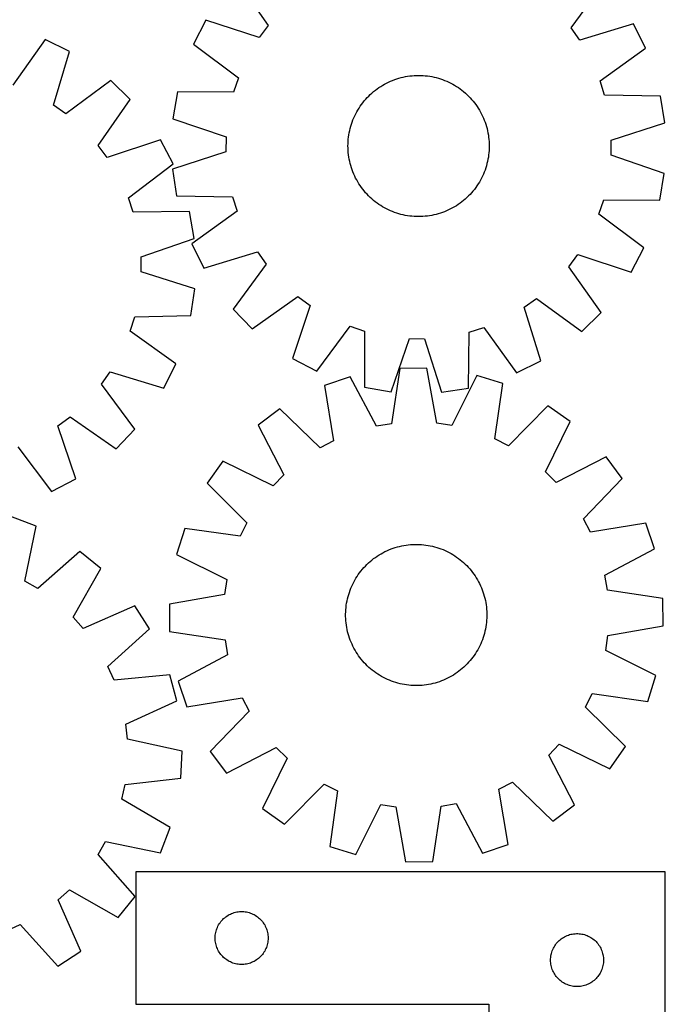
# Model space of a CAD drawing. Header units: millimetres. Extents: x 7 to 1493, y 8 to 2993.
# Tile 12 of 14: x 1128 to 1493, y 2110 to 2668. Entities that reach past the tile are written whole.
import ezdxf

# ---------------------------------------------------------------- set-up
doc = ezdxf.new("R2010")
doc.units = ezdxf.units.MM
doc.layers.add('CUT', color=7, linetype='CONTINUOUS', true_color=0x000000)

msp = doc.modelspace()

# ---------------------------------------------------------------- linework, layer by layer
at = {"layer": 'CUT'}
for p, q in [((1250.045966, 2690.782547), (1268.348669, 2664.821311)), ((1439.855356, 2663.324586), (1458.60836, 2688.96244)), ((1233.070408, 2667.8414), (1225.96592, 2654.193807)), ((1263.248454, 2657.928766), (1233.070408, 2667.8414)), ((1268.348669, 2664.821311), (1263.248454, 2657.928766)), ((1444.834502, 2656.344079), (1439.855356, 2663.324586)), ((1475.180952, 2665.728521), (1444.834502, 2656.344079)), ((1482.046173, 2651.959015), (1475.180952, 2665.728521)), ((1142.033952, 2656.761625), (1123.585045, 2630.904081)), ((1155.840272, 2649.970743), (1142.033952, 2656.761625)), ((1146.619582, 2619.574137), (1155.840272, 2649.970743)), ((1225.96592, 2654.193807), (1251.395288, 2635.15905)), ((1456.288474, 2633.370964), (1482.046173, 2651.959015)), ((1179.163206, 2633.52366), (1153.626833, 2614.632699)), ((1190.195299, 2622.79876), (1179.163206, 2633.52366)), ((1251.395288, 2635.15905), (1248.674609, 2627.027797)), ((1335.383542, 2632.126559), (1336.512472, 2632.678395)), ((1336.512472, 2632.678395), (1337.658179, 2633.194498)), ((1337.658179, 2633.194498), (1338.819532, 2633.674359)), ((1338.819532, 2633.674359), (1339.995384, 2634.117504)), ((1339.995384, 2634.117504), (1341.184576, 2634.523497)), ((1341.184576, 2634.523497), (1342.385934, 2634.891935)), ((1342.385934, 2634.891935), (1343.598271, 2635.222456)), ((1343.598271, 2635.222456), (1344.820393, 2635.514734)), ((1344.820393, 2635.514734), (1346.051092, 2635.768479)), ((1346.051092, 2635.768479), (1347.289154, 2635.983443)), ((1347.289154, 2635.983443), (1348.533357, 2636.159411)), ((1348.533357, 2636.159411), (1349.782474, 2636.296212)), ((1349.782474, 2636.296212), (1351.035271, 2636.393709)), ((1351.035271, 2636.393709), (1352.290513, 2636.451807)), ((1352.290513, 2636.451807), (1353.54696, 2636.470448)), ((1353.54696, 2636.470448), (1354.803372, 2636.449614)), ((1354.803372, 2636.449614), (1356.058511, 2636.389325)), ((1356.058511, 2636.389325), (1357.311136, 2636.289641)), ((1357.311136, 2636.289641), (1358.560012, 2636.150661)), ((1358.560012, 2636.150661), (1359.803906, 2635.972521)), ((1359.803906, 2635.972521), (1361.041591, 2635.755397)), ((1361.041591, 2635.755397), (1362.271845, 2635.499504)), ((1362.271845, 2635.499504), (1363.493455, 2635.205093)), ((1363.493455, 2635.205093), (1364.705214, 2634.872457)), ((1364.705214, 2634.872457), (1365.905926, 2634.501922)), ((1365.905926, 2634.501922), (1367.094408, 2634.093855)), ((1367.094408, 2634.093855), (1368.269485, 2633.648658)), ((1368.269485, 2633.648658), (1369.429998, 2633.16677)), ((1369.429998, 2633.16677), (1370.574803, 2632.648668)), ((1370.574803, 2632.648668), (1371.702768, 2632.094862)), ((1458.866828, 2625.193466), (1456.288474, 2633.370964)), ((1216.910409, 2627.129743), (1214.370978, 2611.954703)), ((1248.674609, 2627.027797), (1216.910409, 2627.129743)), ((1327.085772, 2626.49798), (1328.041999, 2627.313233)), ((1328.041999, 2627.313233), (1329.023362, 2628.098047)), ((1329.023362, 2628.098047), (1330.028892, 2628.851649)), ((1330.028892, 2628.851649), (1331.057597, 2629.573295)), ((1331.057597, 2629.573295), (1332.108462, 2630.262272)), ((1332.108462, 2630.262272), (1333.18045, 2630.917901)), ((1333.18045, 2630.917901), (1334.272502, 2631.539534)), ((1334.272502, 2631.539534), (1335.383542, 2632.126559)), ((1371.702768, 2632.094862), (1372.812781, 2631.5059)), ((1372.812781, 2631.5059), (1373.903747, 2630.882361)), ((1373.903747, 2630.882361), (1374.974589, 2630.224862)), ((1374.974589, 2630.224862), (1376.02425, 2629.534052)), ((1376.02425, 2629.534052), (1377.051694, 2628.810612)), ((1377.051694, 2628.810612), (1378.055907, 2628.055256)), ((1378.055907, 2628.055256), (1379.035899, 2627.26873)), ((1379.035899, 2627.26873), (1379.990701, 2626.451809)), ((1172.032834, 2596.73922), (1190.195299, 2622.79876)), ((1321.927258, 2621.014319), (1322.713785, 2621.994311)), ((1322.713785, 2621.994311), (1323.530705, 2622.949113)), ((1323.530705, 2622.949113), (1324.377214, 2623.877784)), ((1324.377214, 2623.877784), (1325.252475, 2624.779408)), ((1325.252475, 2624.779408), (1326.155625, 2625.653094)), ((1326.155625, 2625.653094), (1327.085772, 2626.49798)), ((1379.990701, 2626.451809), (1380.919372, 2625.605301)), ((1380.919372, 2625.605301), (1381.820996, 2624.73004)), ((1381.820996, 2624.73004), (1382.694682, 2623.82689)), ((1382.694682, 2623.82689), (1383.539568, 2622.896742)), ((1383.539568, 2622.896742), (1384.354821, 2621.940516)), ((1384.354821, 2621.940516), (1385.139635, 2620.959153)), ((1490.627969, 2624.741032), (1458.866828, 2625.193466)), ((1492.902171, 2609.523984), (1490.627969, 2624.741032)), ((1153.626833, 2614.632699), (1146.619582, 2619.574137)), ((1317.887652, 2614.66118), (1318.476615, 2615.771193)), ((1318.476615, 2615.771193), (1319.100153, 2616.862159)), ((1319.100153, 2616.862159), (1319.757652, 2617.933001)), ((1319.757652, 2617.933001), (1320.448462, 2618.982662)), ((1320.448462, 2618.982662), (1321.171902, 2620.010106)), ((1321.171902, 2620.010106), (1321.927258, 2621.014319)), ((1385.139635, 2620.959153), (1385.893237, 2619.953623)), ((1385.893237, 2619.953623), (1386.614883, 2618.924917)), ((1386.614883, 2618.924917), (1387.30386, 2617.874052)), ((1387.30386, 2617.874052), (1387.959489, 2616.802065)), ((1387.959489, 2616.802065), (1388.581122, 2615.710012)), ((1388.581122, 2615.710012), (1389.168147, 2614.598972)), ((1214.370978, 2611.954703), (1244.437808, 2601.70968)), ((1315.480592, 2608.864338), (1315.88866, 2610.05282)), ((1315.88866, 2610.05282), (1316.333857, 2611.227897)), ((1316.333857, 2611.227897), (1316.815744, 2612.38841)), ((1316.815744, 2612.38841), (1317.333846, 2613.533215)), ((1317.333846, 2613.533215), (1317.887652, 2614.66118)), ((1389.168147, 2614.598972), (1389.719983, 2613.470042)), ((1389.719983, 2613.470042), (1390.236086, 2612.324335)), ((1390.236086, 2612.324335), (1390.715947, 2611.162982)), ((1390.715947, 2611.162982), (1391.159092, 2609.98713)), ((1314.227117, 2604.000003), (1314.483011, 2605.230257)), ((1314.483011, 2605.230257), (1314.777421, 2606.451867)), ((1314.777421, 2606.451867), (1315.110058, 2607.663626)), ((1315.110058, 2607.663626), (1315.480592, 2608.864338)), ((1391.159092, 2609.98713), (1391.565085, 2608.797938)), ((1391.565085, 2608.797938), (1391.933523, 2607.596581)), ((1391.933523, 2607.596581), (1392.264044, 2606.384243)), ((1392.264044, 2606.384243), (1392.556322, 2605.162122)), ((1392.556322, 2605.162122), (1392.810067, 2603.931423)), ((1462.661119, 2599.805263), (1492.902171, 2609.523984)), ((1207.2943, 2599.949471), (1177.170137, 2589.874273)), ((1214.472267, 2586.340381), (1207.2943, 2599.949471)), ((1244.437808, 2601.70968), (1244.362983, 2593.135663)), ((1313.5329, 2597.761784), (1313.593189, 2599.016923)), ((1313.593189, 2599.016923), (1313.692873, 2600.269548)), ((1313.692873, 2600.269548), (1313.831853, 2601.518424)), ((1313.831853, 2601.518424), (1314.009993, 2602.762318)), ((1314.009993, 2602.762318), (1314.227117, 2604.000003)), ((1392.810067, 2603.931423), (1393.025031, 2602.693361)), ((1393.025031, 2602.693361), (1393.200999, 2601.449157)), ((1393.200999, 2601.449157), (1393.3378, 2600.200041)), ((1393.3378, 2600.200041), (1393.435297, 2598.947243)), ((1393.435297, 2598.947243), (1393.493395, 2597.692002)), ((1462.586295, 2591.231246), (1462.661119, 2599.805263)), ((1177.170137, 2589.874273), (1172.032834, 2596.73922)), ((1313.512066, 2596.505372), (1313.5329, 2597.761784)), ((1313.530707, 2595.248925), (1313.512066, 2596.505372)), ((1313.588805, 2593.993683), (1313.530707, 2595.248925)), ((1313.686303, 2592.740886), (1313.588805, 2593.993683)), ((1393.430913, 2593.924004), (1393.331229, 2592.671378)), ((1393.491202, 2595.179142), (1393.430913, 2593.924004)), ((1393.512036, 2596.435555), (1393.491202, 2595.179142)), ((1393.493395, 2597.692002), (1393.512036, 2596.435555)), ((1244.362983, 2593.135663), (1214.121931, 2583.416942)), ((1313.823103, 2591.491769), (1313.686303, 2592.740886)), ((1313.999072, 2590.247566), (1313.823103, 2591.491769)), ((1314.214035, 2589.009504), (1313.999072, 2590.247566)), ((1314.46778, 2587.778805), (1314.214035, 2589.009504)), ((1314.760058, 2586.556683), (1314.46778, 2587.778805)), ((1392.796985, 2588.940923), (1392.541092, 2587.710669)), ((1393.014109, 2590.178608), (1392.796985, 2588.940923)), ((1393.192249, 2591.422502), (1393.014109, 2590.178608)), ((1393.331229, 2592.671378), (1393.192249, 2591.422502)), ((1492.653125, 2580.986223), (1462.586295, 2591.231246)), ((1189.145896, 2567.168795), (1214.472267, 2586.340381)), ((1214.121931, 2583.416942), (1216.396133, 2568.199894)), ((1315.090579, 2585.344346), (1314.760058, 2586.556683)), ((1315.459018, 2584.142988), (1315.090579, 2585.344346)), ((1315.86501, 2582.953796), (1315.459018, 2584.142988)), ((1316.308155, 2581.777944), (1315.86501, 2582.953796)), ((1391.135443, 2582.888107), (1390.690246, 2581.713029)), ((1391.54351, 2584.076588), (1391.135443, 2582.888107)), ((1391.914045, 2585.277301), (1391.54351, 2584.076588)), ((1392.246681, 2586.48906), (1391.914045, 2585.277301)), ((1392.541092, 2587.710669), (1392.246681, 2586.48906)), ((1316.788016, 2580.616591), (1316.308155, 2581.777944)), ((1317.304119, 2579.470884), (1316.788016, 2580.616591)), ((1317.855956, 2578.341954), (1317.304119, 2579.470884)), ((1318.44298, 2577.230914), (1317.855956, 2578.341954)), ((1319.064613, 2576.138862), (1318.44298, 2577.230914)), ((1388.547488, 2577.169733), (1387.923949, 2576.078767)), ((1389.13645, 2578.279746), (1388.547488, 2577.169733)), ((1389.690256, 2579.407712), (1389.13645, 2578.279746)), ((1390.208358, 2580.552516), (1389.690256, 2579.407712)), ((1390.690246, 2581.713029), (1390.208358, 2580.552516)), ((1490.113693, 2565.811183), (1492.653125, 2580.986223)), ((1319.720242, 2575.066874), (1319.064613, 2576.138862)), ((1320.409219, 2574.016009), (1319.720242, 2575.066874)), ((1321.130865, 2572.987304), (1320.409219, 2574.016009)), ((1321.884467, 2571.981774), (1321.130865, 2572.987304)), ((1322.669282, 2571.000411), (1321.884467, 2571.981774)), ((1323.484534, 2570.044184), (1322.669282, 2571.000411)), ((1385.096844, 2571.926607), (1384.310318, 2570.946616)), ((1385.8522, 2572.93082), (1385.096844, 2571.926607)), ((1386.57564, 2573.958264), (1385.8522, 2572.93082)), ((1387.26645, 2575.007925), (1386.57564, 2573.958264)), ((1387.923949, 2576.078767), (1387.26645, 2575.007925)), ((1191.910376, 2559.05233), (1189.145896, 2567.168795)), ((1216.396133, 2568.199894), (1248.157274, 2567.74746)), ((1248.157274, 2567.74746), (1250.735628, 2559.569963)), ((1324.329421, 2569.114037), (1323.484534, 2570.044184)), ((1325.203107, 2568.210887), (1324.329421, 2569.114037)), ((1326.10473, 2567.335626), (1325.203107, 2568.210887)), ((1327.033401, 2566.489117), (1326.10473, 2567.335626)), ((1327.988204, 2565.672197), (1327.033401, 2566.489117)), ((1328.968195, 2564.88567), (1327.988204, 2565.672197)), ((1378.982103, 2565.627694), (1378.000741, 2564.842879)), ((1379.93833, 2566.442946), (1378.982103, 2565.627694)), ((1380.868478, 2567.287833), (1379.93833, 2566.442946)), ((1381.771627, 2568.161519), (1380.868478, 2567.287833)), ((1382.646889, 2569.063142), (1381.771627, 2568.161519)), ((1383.493397, 2569.991813), (1382.646889, 2569.063142)), ((1384.310318, 2570.946616), (1383.493397, 2569.991813)), ((1455.628814, 2557.781877), (1458.349494, 2565.91313)), ((1458.349494, 2565.91313), (1490.113693, 2565.811183)), ((1329.972408, 2564.130314), (1328.968195, 2564.88567)), ((1330.999852, 2563.406874), (1329.972408, 2564.130314)), ((1332.049513, 2562.716064), (1330.999852, 2563.406874)), ((1333.120355, 2562.058565), (1332.049513, 2562.716064)), ((1334.211321, 2561.435027), (1333.120355, 2562.058565)), ((1335.321334, 2560.846064), (1334.211321, 2561.435027)), ((1336.4493, 2560.292258), (1335.321334, 2560.846064)), ((1337.594104, 2559.774156), (1336.4493, 2560.292258)), ((1370.51163, 2560.262531), (1369.365923, 2559.746428)), ((1371.64056, 2560.814368), (1370.51163, 2560.262531)), ((1372.7516, 2561.401392), (1371.64056, 2560.814368)), ((1373.843653, 2562.023025), (1372.7516, 2561.401392)), ((1374.91564, 2562.678654), (1373.843653, 2562.023025)), ((1375.966505, 2563.367631), (1374.91564, 2562.678654)), ((1376.995211, 2564.089277), (1375.966505, 2563.367631)), ((1378.000741, 2564.842879), (1376.995211, 2564.089277)), ((1223.673564, 2559.325534), (1191.910376, 2559.05233)), ((1226.294776, 2544.164406), (1223.673564, 2559.325534)), ((1250.735628, 2559.569963), (1224.977929, 2540.981911)), ((1338.754617, 2559.292269), (1337.594104, 2559.774156)), ((1339.929695, 2558.847072), (1338.754617, 2559.292269)), ((1341.118176, 2558.439004), (1339.929695, 2558.847072)), ((1342.318889, 2558.06847), (1341.118176, 2558.439004)), ((1343.530648, 2557.735833), (1342.318889, 2558.06847)), ((1344.752257, 2557.441423), (1343.530648, 2557.735833)), ((1345.982511, 2557.185529), (1344.752257, 2557.441423)), ((1347.220196, 2556.968406), (1345.982511, 2557.185529)), ((1348.46409, 2556.790265), (1347.220196, 2556.968406)), ((1349.712966, 2556.651285), (1348.46409, 2556.790265)), ((1350.965592, 2556.551601), (1349.712966, 2556.651285)), ((1352.22073, 2556.491312), (1350.965592, 2556.551601)), ((1353.477143, 2556.470478), (1352.22073, 2556.491312)), ((1354.73359, 2556.489119), (1353.477143, 2556.470478)), ((1355.988831, 2556.547217), (1354.73359, 2556.489119)), ((1357.241629, 2556.644715), (1355.988831, 2556.547217)), ((1358.490745, 2556.781515), (1357.241629, 2556.644715)), ((1359.734949, 2556.957484), (1358.490745, 2556.781515)), ((1360.973011, 2557.172447), (1359.734949, 2556.957484)), ((1362.20371, 2557.426192), (1360.973011, 2557.172447)), ((1363.425831, 2557.71847), (1362.20371, 2557.426192)), ((1364.638169, 2558.048991), (1363.425831, 2557.71847)), ((1365.839526, 2558.41743), (1364.638169, 2558.048991)), ((1367.028718, 2558.823422), (1365.839526, 2558.41743)), ((1368.20457, 2559.266567), (1367.028718, 2558.823422)), ((1369.365923, 2559.746428), (1368.20457, 2559.266567)), ((1481.058182, 2538.74712), (1455.628814, 2557.781877)), ((1196.28362, 2533.757424), (1226.294776, 2544.164406)), ((1224.977929, 2540.981911), (1231.84315, 2527.212406)), ((1473.953694, 2525.099527), (1481.058182, 2538.74712)), ((1196.404672, 2525.183935), (1196.28362, 2533.757424)), ((1231.84315, 2527.212406), (1262.1896, 2536.596847)), ((1262.1896, 2536.596847), (1267.168746, 2529.616341)), ((1438.675433, 2528.119616), (1443.775649, 2535.012161)), ((1443.775649, 2535.012161), (1473.953694, 2525.099527)), ((1267.168746, 2529.616341), (1248.415742, 2503.978486)), ((1456.978136, 2502.158379), (1438.675433, 2528.119616)), ((1226.697683, 2515.628403), (1196.404672, 2525.183935)), ((1224.505558, 2500.399314), (1226.697683, 2515.628403)), ((1259.199967, 2493.004378), (1285.161204, 2511.307081)), ((1285.161204, 2511.307081), (1292.053748, 2506.206866)), ((1413.385667, 2505.148012), (1420.366174, 2510.127158)), ((1420.366174, 2510.127158), (1446.004028, 2491.374154)), ((1292.053748, 2506.206866), (1282.141114, 2476.02882)), ((1422.770109, 2474.801562), (1413.385667, 2505.148012)), ((1190.213091, 2491.584364), (1192.747319, 2499.775644)), ((1192.747319, 2499.775644), (1224.505558, 2500.399314)), ((1248.415742, 2503.978486), (1259.199967, 2493.004378)), ((1446.004028, 2491.374154), (1456.978136, 2502.158379)), ((1295.788707, 2468.924332), (1314.823465, 2494.3537)), ((1314.823465, 2494.3537), (1322.954717, 2491.633021)), ((1382.235054, 2491.115686), (1390.412552, 2493.69404)), ((1390.412552, 2493.69404), (1409.000603, 2467.936341)), ((1216.070636, 2473.135457), (1190.213091, 2491.584364)), ((1322.954717, 2491.633021), (1322.852771, 2459.868821)), ((1338.027811, 2457.32939), (1348.272834, 2487.39622)), ((1348.272834, 2487.39622), (1356.846851, 2487.321395)), ((1381.78262, 2459.354545), (1382.235054, 2491.115686)), ((1356.846851, 2487.321395), (1366.565572, 2457.080343)), ((1209.279754, 2459.329137), (1216.070636, 2473.135457)), ((1282.141114, 2476.02882), (1295.788707, 2468.924332)), ((1358.256884, 2470.721353), (1342.87186, 2470.543676)), ((1363.760575, 2439.437425), (1358.256884, 2470.721353)), ((1409.000603, 2467.936341), (1422.770109, 2474.801562)), ((1173.94171, 2461.542576), (1178.883148, 2468.549827)), ((1178.883148, 2468.549827), (1209.279754, 2459.329137)), ((1314.737808, 2465.754006), (1300.160685, 2460.830791)), ((1329.639394, 2437.701957), (1314.737808, 2465.754006)), ((1342.87186, 2470.543676), (1338.092119, 2439.140987)), ((1386.494047, 2466.582699), (1372.24428, 2438.193989)), ((1401.18098, 2461.997446), (1386.494047, 2466.582699)), ((1192.83267, 2436.006203), (1173.94171, 2461.542576)), ((1300.160685, 2460.830791), (1305.318846, 2429.488039)), ((1322.852771, 2459.868821), (1338.027811, 2457.32939)), ((1396.748036, 2430.543929), (1401.18098, 2461.997446)), ((1366.565572, 2457.080343), (1381.78262, 2459.354545)), ((1426.757204, 2449.335589), (1404.432275, 2426.739742)), ((1439.308386, 2440.436243), (1426.757204, 2449.335589)), ((1149.183284, 2437.999272), (1156.04823, 2443.136575)), ((1156.04823, 2443.136575), (1182.10777, 2424.97411)), ((1274.883701, 2447.581644), (1262.541391, 2438.39481)), ((1297.724512, 2425.507403), (1274.883701, 2447.581644)), ((1159.258481, 2407.87511), (1149.183284, 2437.999272)), ((1262.541391, 2438.39481), (1277.132537, 2410.18004)), ((1338.092119, 2439.140987), (1329.639394, 2437.701957)), ((1372.24428, 2438.193989), (1363.760575, 2439.437425)), ((1425.372734, 2411.892025), (1439.308386, 2440.436243)), ((1182.10777, 2424.97411), (1192.83267, 2436.006203)), ((1126.477806, 2426.023514), (1145.649391, 2400.697143)), ((1305.318846, 2429.488039), (1297.724512, 2425.507403)), ((1404.432275, 2426.739742), (1396.748036, 2430.543929)), ((1459.720091, 2420.490614), (1431.505322, 2405.899468)), ((1468.906926, 2408.148304), (1459.720091, 2420.490614)), ((1242.595762, 2417.983105), (1233.696415, 2405.431923)), ((1271.139979, 2404.047453), (1242.595762, 2417.983105)), ((1277.132537, 2410.18004), (1271.139979, 2404.047453)), ((1431.505322, 2405.899468), (1425.372734, 2411.892025)), ((1145.649391, 2400.697143), (1159.258481, 2407.87511)), ((1233.696415, 2405.431923), (1256.292263, 2383.106994)), ((1446.832685, 2385.307493), (1468.906926, 2408.148304)), ((1136.92833, 2381.17417), (1122.566957, 2386.695177)), ((1256.292263, 2383.106994), (1252.488076, 2375.422755)), ((1450.81332, 2377.713158), (1446.832685, 2385.307493)), ((1482.156072, 2382.871319), (1450.81332, 2377.713158)), ((1487.079287, 2368.294197), (1482.156072, 2382.871319)), ((1130.480208, 2350.071172), (1136.92833, 2381.17417)), ((1221.034558, 2379.855699), (1216.449306, 2365.168766)), ((1252.488076, 2375.422755), (1221.034558, 2379.855699)), ((1343.922508, 2369.992041), (1345.155957, 2370.23206)), ((1345.155957, 2370.23206), (1346.396337, 2370.433217)), ((1346.396337, 2370.433217), (1347.642424, 2370.595313)), ((1347.642424, 2370.595313), (1348.892987, 2370.718189)), ((1348.892987, 2370.718189), (1350.146793, 2370.801723)), ((1350.146793, 2370.801723), (1351.402604, 2370.845833)), ((1351.402604, 2370.845833), (1352.659181, 2370.850475)), ((1352.659181, 2370.850475), (1353.915283, 2370.815645)), ((1353.915283, 2370.815645), (1355.169672, 2370.741377)), ((1355.169672, 2370.741377), (1356.421109, 2370.627744)), ((1356.421109, 2370.627744), (1357.668359, 2370.474859)), ((1357.668359, 2370.474859), (1358.910192, 2370.282872)), ((1358.910192, 2370.282872), (1360.145381, 2370.051973)), ((1161.636601, 2366.892462), (1137.903675, 2345.78031)), ((1173.588993, 2357.203764), (1161.636601, 2366.892462)), ((1216.449306, 2365.168766), (1244.838016, 2350.918998)), ((1330.094374, 2364.2043), (1331.152849, 2364.881527)), ((1331.152849, 2364.881527), (1332.232075, 2365.525172)), ((1332.232075, 2365.525172), (1333.330985, 2366.1346)), ((1333.330985, 2366.1346), (1334.448496, 2366.70921)), ((1334.448496, 2366.70921), (1335.583504, 2367.248435)), ((1335.583504, 2367.248435), (1336.73489, 2367.751742)), ((1336.73489, 2367.751742), (1337.901516, 2368.218635)), ((1337.901516, 2368.218635), (1339.082233, 2368.648653)), ((1339.082233, 2368.648653), (1340.275874, 2369.041371)), ((1340.275874, 2369.041371), (1341.481261, 2369.396403)), ((1341.481261, 2369.396403), (1342.697206, 2369.713397)), ((1342.697206, 2369.713397), (1343.922508, 2369.992041)), ((1360.145381, 2370.051973), (1361.372708, 2369.782389)), ((1361.372708, 2369.782389), (1362.590961, 2369.474387)), ((1362.590961, 2369.474387), (1363.798939, 2369.128271)), ((1363.798939, 2369.128271), (1364.995449, 2368.744383)), ((1364.995449, 2368.744383), (1366.179311, 2368.3231)), ((1366.179311, 2368.3231), (1367.349355, 2367.86484)), ((1367.349355, 2367.86484), (1368.504428, 2367.370053)), ((1368.504428, 2367.370053), (1369.643389, 2366.839229)), ((1369.643389, 2366.839229), (1370.765115, 2366.272891)), ((1370.765115, 2366.272891), (1371.868498, 2365.671599)), ((1371.868498, 2365.671599), (1372.952449, 2365.035945)), ((1372.952449, 2365.035945), (1374.0159, 2364.366556)), ((1459.027238, 2353.39261), (1487.079287, 2368.294197)), ((1323.350953, 2358.583567), (1324.236204, 2359.475383)), ((1324.236204, 2359.475383), (1325.149032, 2360.338953)), ((1325.149032, 2360.338953), (1326.088534, 2361.173425)), ((1326.088534, 2361.173425), (1327.053784, 2361.977974)), ((1327.053784, 2361.977974), (1328.043829, 2362.751806)), ((1328.043829, 2362.751806), (1329.057693, 2363.494159)), ((1329.057693, 2363.494159), (1330.094374, 2364.2043)), ((1374.0159, 2364.366556), (1375.057799, 2363.664095)), ((1375.057799, 2363.664095), (1376.07712, 2362.929253)), ((1376.07712, 2362.929253), (1377.072855, 2362.162756)), ((1377.072855, 2362.162756), (1378.044023, 2361.365361)), ((1378.044023, 2361.365361), (1378.989665, 2360.537854)), ((1378.989665, 2360.537854), (1379.908848, 2359.681052)), ((1379.908848, 2359.681052), (1380.800665, 2358.7958)), ((1157.84511, 2329.615635), (1173.588993, 2357.203764)), ((1318.665448, 2352.690618), (1319.36791, 2353.732518)), ((1319.36791, 2353.732518), (1320.102751, 2354.751838)), ((1320.102751, 2354.751838), (1320.869248, 2355.747574)), ((1320.869248, 2355.747574), (1321.666644, 2356.718742)), ((1321.666644, 2356.718742), (1322.494151, 2357.664384)), ((1322.494151, 2357.664384), (1323.350953, 2358.583567)), ((1380.800665, 2358.7958), (1381.664235, 2357.882973)), ((1381.664235, 2357.882973), (1382.498706, 2356.943471)), ((1382.498706, 2356.943471), (1383.303255, 2355.978221)), ((1383.303255, 2355.978221), (1384.077088, 2354.988175)), ((1384.077088, 2354.988175), (1384.81944, 2353.974312)), ((1384.81944, 2353.974312), (1385.529581, 2352.937631)), ((1137.903675, 2345.78031), (1130.480208, 2350.071172)), ((1244.838016, 2350.918998), (1243.594579, 2342.435294)), ((1315.661952, 2347.179147), (1316.192776, 2348.318108)), ((1316.192776, 2348.318108), (1316.759113, 2349.439834)), ((1316.759113, 2349.439834), (1317.360406, 2350.543217)), ((1317.360406, 2350.543217), (1317.99606, 2351.627168)), ((1317.99606, 2351.627168), (1318.665448, 2352.690618)), ((1385.529581, 2352.937631), (1386.206808, 2351.879155)), ((1386.206808, 2351.879155), (1386.850453, 2350.79993)), ((1386.850453, 2350.79993), (1387.459881, 2349.70102)), ((1387.459881, 2349.70102), (1388.034492, 2348.583509)), ((1388.034492, 2348.583509), (1388.573716, 2347.448501)), ((1460.466268, 2344.939885), (1459.027238, 2353.39261)), ((1243.594579, 2342.435294), (1212.310652, 2336.931603)), ((1313.557617, 2341.26568), (1313.903733, 2342.473658)), ((1313.903733, 2342.473658), (1314.287622, 2343.670168)), ((1314.287622, 2343.670168), (1314.708904, 2344.85403)), ((1314.708904, 2344.85403), (1315.167165, 2346.024074)), ((1315.167165, 2346.024074), (1315.661952, 2347.179147)), ((1388.573716, 2347.448501), (1389.077023, 2346.297115)), ((1389.077023, 2346.297115), (1389.543916, 2345.130488)), ((1389.543916, 2345.130488), (1389.973934, 2343.949772)), ((1389.973934, 2343.949772), (1390.366653, 2342.756131)), ((1390.366653, 2342.756131), (1390.721684, 2341.550743)), ((1491.868957, 2340.160145), (1460.466268, 2344.939885)), ((1212.310652, 2336.931603), (1212.488329, 2321.546579)), ((1312.557146, 2336.343078), (1312.749133, 2337.58491)), ((1312.749133, 2337.58491), (1312.980032, 2338.8201)), ((1312.980032, 2338.8201), (1313.249616, 2340.047427)), ((1313.249616, 2340.047427), (1313.557617, 2341.26568)), ((1390.721684, 2341.550743), (1391.038678, 2340.334798)), ((1391.038678, 2340.334798), (1391.317322, 2339.109497)), ((1391.317322, 2339.109497), (1391.557341, 2337.876047)), ((1391.557341, 2337.876047), (1391.758498, 2336.635667)), ((1492.046634, 2324.77512), (1491.868957, 2340.160145)), ((1192.674665, 2335.985778), (1163.579298, 2323.240805)), ((1201.048093, 2323.077786), (1192.674665, 2335.985778)), ((1312.181529, 2331.3339), (1312.21636, 2332.590002)), ((1312.186172, 2330.077323), (1312.181529, 2331.3339)), ((1312.21636, 2332.590002), (1312.290628, 2333.844391)), ((1312.290628, 2333.844391), (1312.404261, 2335.095828)), ((1312.404261, 2335.095828), (1312.557146, 2336.343078)), ((1391.758498, 2336.635667), (1391.920595, 2335.389581)), ((1391.920595, 2335.389581), (1392.04347, 2334.139017)), ((1392.04347, 2334.139017), (1392.127004, 2332.885212)), ((1392.127004, 2332.885212), (1392.171114, 2331.629401)), ((1392.171114, 2331.629401), (1392.175756, 2330.372824)), ((1163.579298, 2323.240805), (1157.84511, 2329.615635)), ((1312.230281, 2328.821512), (1312.186172, 2330.077323)), ((1312.313815, 2327.567706), (1312.230281, 2328.821512)), ((1312.436691, 2326.317143), (1312.313815, 2327.567706)), ((1312.598788, 2325.071056), (1312.436691, 2326.317143)), ((1391.953025, 2326.610896), (1391.80014, 2325.363646)), ((1392.066658, 2327.862333), (1391.953025, 2326.610896)), ((1392.140926, 2329.116721), (1392.066658, 2327.862333)), ((1392.175756, 2330.372824), (1392.140926, 2329.116721)), ((1177.54957, 2301.705044), (1201.048093, 2323.077786)), ((1212.488329, 2321.546579), (1243.891017, 2316.766838)), ((1312.799944, 2323.830676), (1312.598788, 2325.071056)), ((1313.039963, 2322.597227), (1312.799944, 2323.830676)), ((1313.318607, 2321.371925), (1313.039963, 2322.597227)), ((1313.635602, 2320.15598), (1313.318607, 2321.371925)), ((1313.990633, 2318.950593), (1313.635602, 2320.15598)), ((1390.799669, 2320.441043), (1390.453553, 2319.233065)), ((1391.10767, 2321.659297), (1390.799669, 2320.441043)), ((1391.377254, 2322.886624), (1391.10767, 2321.659297)), ((1391.608153, 2324.121813), (1391.377254, 2322.886624)), ((1391.80014, 2325.363646), (1391.608153, 2324.121813)), ((1460.762706, 2319.271429), (1492.046634, 2324.77512)), ((1243.891017, 2316.766838), (1245.330048, 2308.314113)), ((1314.383352, 2317.756952), (1313.990633, 2318.950593)), ((1314.81337, 2316.576235), (1314.383352, 2317.756952)), ((1315.280262, 2315.409608), (1314.81337, 2316.576235)), ((1315.78357, 2314.258223), (1315.280262, 2315.409608)), ((1388.695334, 2314.527577), (1388.16451, 2313.388615)), ((1389.190121, 2315.682649), (1388.695334, 2314.527577)), ((1389.648381, 2316.852694), (1389.190121, 2315.682649)), ((1390.069664, 2318.036555), (1389.648381, 2316.852694)), ((1390.453553, 2319.233065), (1390.069664, 2318.036555)), ((1459.51927, 2310.787725), (1460.762706, 2319.271429)), ((1316.322794, 2313.123215), (1315.78357, 2314.258223)), ((1316.897404, 2312.005704), (1316.322794, 2313.123215)), ((1317.506833, 2310.906794), (1316.897404, 2312.005704)), ((1318.150478, 2309.827568), (1317.506833, 2310.906794)), ((1318.827705, 2308.769093), (1318.150478, 2309.827568)), ((1385.691838, 2309.016105), (1384.989376, 2307.974206)), ((1386.361226, 2310.079555), (1385.691838, 2309.016105)), ((1386.99688, 2311.163507), (1386.361226, 2310.079555)), ((1387.598172, 2312.26689), (1386.99688, 2311.163507)), ((1388.16451, 2313.388615), (1387.598172, 2312.26689)), ((1487.90798, 2296.537957), (1459.51927, 2310.787725)), ((1245.330048, 2308.314113), (1217.277998, 2293.412527)), ((1319.537845, 2307.732412), (1318.827705, 2308.769093)), ((1320.280198, 2306.718548), (1319.537845, 2307.732412)), ((1321.054031, 2305.728503), (1320.280198, 2306.718548)), ((1321.85858, 2304.763253), (1321.054031, 2305.728503)), ((1322.693051, 2303.82375), (1321.85858, 2304.763253)), ((1323.556621, 2302.910923), (1322.693051, 2303.82375)), ((1381.863135, 2304.042339), (1381.006333, 2303.123156)), ((1382.690642, 2304.987981), (1381.863135, 2304.042339)), ((1383.488038, 2305.959149), (1382.690642, 2304.987981)), ((1384.254534, 2306.954885), (1383.488038, 2305.959149)), ((1384.989376, 2307.974206), (1384.254534, 2306.954885)), ((1181.033175, 2293.870258), (1177.54957, 2301.705044)), ((1324.448438, 2302.025672), (1323.556621, 2302.910923)), ((1325.36762, 2301.16887), (1324.448438, 2302.025672)), ((1326.313262, 2300.341363), (1325.36762, 2301.16887)), ((1327.284431, 2299.543967), (1326.313262, 2300.341363)), ((1328.280166, 2298.77747), (1327.284431, 2299.543967)), ((1329.299487, 2298.042629), (1328.280166, 2298.77747)), ((1330.341386, 2297.340167), (1329.299487, 2298.042629)), ((1375.299593, 2298.212564), (1374.262912, 2297.502424)), ((1376.313456, 2298.954917), (1375.299593, 2298.212564)), ((1377.303502, 2299.72875), (1376.313456, 2298.954917)), ((1378.268752, 2300.533299), (1377.303502, 2299.72875)), ((1379.208254, 2301.36777), (1378.268752, 2300.533299)), ((1380.121081, 2302.23134), (1379.208254, 2301.36777)), ((1381.006333, 2303.123156), (1380.121081, 2302.23134)), ((1212.642927, 2297.000485), (1181.033175, 2293.870258)), ((1216.617742, 2282.136724), (1212.642927, 2297.000485)), ((1217.277998, 2293.412527), (1222.201214, 2278.835404)), ((1331.404837, 2296.670779), (1330.341386, 2297.340167)), ((1332.488788, 2296.035125), (1331.404837, 2296.670779)), ((1333.592171, 2295.433832), (1332.488788, 2296.035125)), ((1334.713897, 2294.867495), (1333.592171, 2295.433832)), ((1335.852858, 2294.33667), (1334.713897, 2294.867495)), ((1337.007931, 2293.841884), (1335.852858, 2294.33667)), ((1338.177975, 2293.383623), (1337.007931, 2293.841884)), ((1339.361836, 2292.962341), (1338.177975, 2293.383623)), ((1340.558347, 2292.578452), (1339.361836, 2292.962341)), ((1341.766324, 2292.232336), (1340.558347, 2292.578452)), ((1342.984578, 2291.924334), (1341.766324, 2292.232336)), ((1362.876024, 2292.31032), (1361.66008, 2291.993326)), ((1364.081412, 2292.665352), (1362.876024, 2292.31032)), ((1365.275053, 2293.05807), (1364.081412, 2292.665352)), ((1366.45577, 2293.488088), (1365.275053, 2293.05807)), ((1367.622396, 2293.954981), (1366.45577, 2293.488088)), ((1368.773782, 2294.458288), (1367.622396, 2293.954981)), ((1369.90879, 2294.997513), (1368.773782, 2294.458288)), ((1371.026301, 2295.572123), (1369.90879, 2294.997513)), ((1372.125211, 2296.181552), (1371.026301, 2295.572123)), ((1373.204436, 2296.825197), (1372.125211, 2296.181552)), ((1374.262912, 2297.502424), (1373.204436, 2296.825197)), ((1483.322727, 2281.851024), (1487.90798, 2296.537957)), ((1344.211905, 2291.654751), (1342.984578, 2291.924334)), ((1345.447094, 2291.423852), (1344.211905, 2291.654751)), ((1346.688927, 2291.231865), (1345.447094, 2291.423852)), ((1347.936177, 2291.07898), (1346.688927, 2291.231865)), ((1349.187614, 2290.965347), (1347.936177, 2291.07898)), ((1350.442002, 2290.891079), (1349.187614, 2290.965347)), ((1351.698105, 2290.856248), (1350.442002, 2290.891079)), ((1352.954682, 2290.86089), (1351.698105, 2290.856248)), ((1354.210493, 2290.905), (1352.954682, 2290.86089)), ((1355.464299, 2290.988534), (1354.210493, 2290.905)), ((1356.714862, 2291.11141), (1355.464299, 2290.988534)), ((1357.960948, 2291.273506), (1356.714862, 2291.11141)), ((1359.201328, 2291.474663), (1357.960948, 2291.273506)), ((1360.434778, 2291.714682), (1359.201328, 2291.474663)), ((1361.66008, 2291.993326), (1360.434778, 2291.714682)), ((1187.664777, 2269.071481), (1216.617742, 2282.136724)), ((1222.201214, 2278.835404), (1253.543966, 2283.993565)), ((1253.543966, 2283.993565), (1257.524601, 2276.399231)), ((1448.065023, 2278.599729), (1451.86921, 2286.283968)), ((1451.86921, 2286.283968), (1483.322727, 2281.851024)), ((1257.524601, 2276.399231), (1235.45036, 2253.55842)), ((1470.660871, 2256.274801), (1448.065023, 2278.599729)), ((1188.556801, 2260.543664), (1187.664777, 2269.071481)), ((1219.586755, 2253.752736), (1188.556801, 2260.543664)), ((1218.773874, 2238.388174), (1219.586755, 2253.752736)), ((1235.45036, 2253.55842), (1244.637195, 2241.21611)), ((1244.637195, 2241.21611), (1272.851964, 2255.807255)), ((1272.851964, 2255.807255), (1278.984552, 2249.814698)), ((1427.224749, 2251.526683), (1433.217307, 2257.65927)), ((1433.217307, 2257.65927), (1461.761524, 2243.723619)), ((1461.761524, 2243.723619), (1470.660871, 2256.274801)), ((1278.984552, 2249.814698), (1265.0489, 2221.270481)), ((1441.815895, 2223.311914), (1427.224749, 2251.526683)), ((1187.200586, 2234.909347), (1218.773874, 2238.388174)), ((1185.413711, 2226.523261), (1187.200586, 2234.909347)), ((1277.600082, 2212.371134), (1299.92501, 2234.966982)), ((1299.92501, 2234.966982), (1307.60925, 2231.162795)), ((1307.60925, 2231.162795), (1303.176305, 2199.709277)), ((1399.038439, 2232.218685), (1406.632774, 2236.19932)), ((1404.1966, 2200.875933), (1399.038439, 2232.218685)), ((1406.632774, 2236.19932), (1429.473585, 2214.125079)), ((1212.826439, 2210.475921), (1185.413711, 2226.523261)), ((1265.0489, 2221.270481), (1277.600082, 2212.371134)), ((1317.863239, 2195.124024), (1332.113006, 2223.512735)), ((1332.113006, 2223.512735), (1340.59671, 2222.269298)), ((1340.59671, 2222.269298), (1346.100401, 2190.98537)), ((1361.485426, 2191.163048), (1366.265166, 2222.565736)), ((1366.265166, 2222.565736), (1374.717892, 2224.004767)), ((1374.717892, 2224.004767), (1389.619478, 2195.952717)), ((1429.473585, 2214.125079), (1441.815895, 2223.311914)), ((1207.305432, 2196.114548), (1212.826439, 2210.475921)), ((1171.911572, 2195.139203), (1176.202434, 2202.562671)), ((1176.202434, 2202.562671), (1207.305432, 2196.114548)), ((1303.176305, 2199.709277), (1317.863239, 2195.124024)), ((1389.619478, 2195.952717), (1404.1966, 2200.875933)), ((1193.023725, 2171.406277), (1171.911572, 2195.139203)), ((1346.100401, 2190.98537), (1361.485426, 2191.163048)), ((1493.265733, 2185.374329), (1193.265733, 2185.374329)), ((1193.265733, 2185.374329), (1193.265733, 2110.374329)), ((1493.265733, 1935.374329), (1493.265733, 2185.374329)), ((1149.372067, 2169.463581), (1155.746897, 2175.197769)), ((1155.746897, 2175.197769), (1183.335027, 2159.453885)), ((1162.11704, 2140.368213), (1149.372067, 2169.463581)), ((1183.335027, 2159.453885), (1193.023725, 2171.406277)), ((1241.998754, 2157.776611), (1242.523451, 2158.343491)), ((1242.523451, 2158.343491), (1243.076633, 2158.882609)), ((1243.076633, 2158.882609), (1243.656836, 2159.392536)), ((1243.656836, 2159.392536), (1244.262519, 2159.871918)), ((1244.262519, 2159.871918), (1244.892078, 2160.319484)), ((1244.892078, 2160.319484), (1245.543841, 2160.734048)), ((1245.543841, 2160.734048), (1246.216082, 2161.114511)), ((1246.216082, 2161.114511), (1246.907018, 2161.459863)), ((1246.907018, 2161.459863), (1247.614815, 2161.769188)), ((1247.614815, 2161.769188), (1248.337598, 2162.041667)), ((1248.337598, 2162.041667), (1249.073449, 2162.276577)), ((1249.073449, 2162.276577), (1249.820417, 2162.473294)), ((1249.820417, 2162.473294), (1250.576522, 2162.631298)), ((1250.576522, 2162.631298), (1251.339758, 2162.750169)), ((1251.339758, 2162.750169), (1252.108101, 2162.829592)), ((1252.108101, 2162.829592), (1252.879515, 2162.869356)), ((1252.879515, 2162.869356), (1253.651952, 2162.869356)), ((1253.651952, 2162.869356), (1254.423365, 2162.829592)), ((1254.423365, 2162.829592), (1255.191709, 2162.750169)), ((1255.191709, 2162.750169), (1255.954945, 2162.631298)), ((1255.954945, 2162.631298), (1256.71105, 2162.473294)), ((1256.71105, 2162.473294), (1257.458018, 2162.276577)), ((1257.458018, 2162.276577), (1258.193869, 2162.041667)), ((1258.193869, 2162.041667), (1258.916652, 2161.769188)), ((1258.916652, 2161.769188), (1259.624449, 2161.459863)), ((1259.624449, 2161.459863), (1260.315385, 2161.114511)), ((1260.315385, 2161.114511), (1260.987625, 2160.734048)), ((1260.987625, 2160.734048), (1261.639389, 2160.319484)), ((1261.639389, 2160.319484), (1262.268948, 2159.871918)), ((1262.268948, 2159.871918), (1262.874631, 2159.392536)), ((1262.874631, 2159.392536), (1263.454834, 2158.882609)), ((1263.454834, 2158.882609), (1264.008016, 2158.343491)), ((1264.008016, 2158.343491), (1264.532712, 2157.776611)), ((1120.001521, 2152.009703), (1127.836306, 2155.493309)), ((1127.836306, 2155.493309), (1149.209049, 2131.994785)), ((1238.976203, 2152.436051), (1239.229981, 2153.16561)), ((1239.229981, 2153.16561), (1239.52098, 2153.881137)), ((1239.52098, 2153.881137), (1239.848427, 2154.580736)), ((1239.848427, 2154.580736), (1240.211455, 2155.26255)), ((1240.211455, 2155.26255), (1240.6091, 2155.924772)), ((1240.6091, 2155.924772), (1241.040308, 2156.565645)), ((1241.040308, 2156.565645), (1241.503936, 2157.183471)), ((1241.503936, 2157.183471), (1241.998754, 2157.776611)), ((1264.532712, 2157.776611), (1265.027531, 2157.183471)), ((1265.027531, 2157.183471), (1265.491158, 2156.565645)), ((1265.491158, 2156.565645), (1265.922367, 2155.924772)), ((1265.922367, 2155.924772), (1266.320012, 2155.26255)), ((1266.320012, 2155.26255), (1266.68304, 2154.580736)), ((1266.68304, 2154.580736), (1267.010487, 2153.881137)), ((1267.010487, 2153.881137), (1267.301486, 2153.16561)), ((1267.301486, 2153.16561), (1267.555264, 2152.436051)), ((1238.265733, 2147.874329), (1238.285622, 2148.64651)), ((1238.285622, 2147.102148), (1238.265733, 2147.874329)), ((1238.285622, 2148.64651), (1238.345235, 2149.416644)), ((1238.345235, 2149.416644), (1238.444415, 2150.182688)), ((1238.444415, 2150.182688), (1238.582898, 2150.94261)), ((1238.582898, 2150.94261), (1238.760318, 2151.694396)), ((1238.760318, 2151.694396), (1238.976203, 2152.436051)), ((1267.555264, 2152.436051), (1267.771149, 2151.694396)), ((1267.771149, 2151.694396), (1267.948569, 2150.94261)), ((1267.948569, 2150.94261), (1268.087052, 2150.182688)), ((1268.087052, 2150.182688), (1268.186232, 2149.416644)), ((1268.186232, 2149.416644), (1268.245845, 2148.64651)), ((1268.245845, 2148.64651), (1268.265733, 2147.874329)), ((1268.265733, 2147.874329), (1268.245845, 2147.102148)), ((1433.656836, 2146.892536), (1434.262519, 2147.371918)), ((1434.262519, 2147.371918), (1434.892078, 2147.819484)), ((1434.892078, 2147.819484), (1435.543841, 2148.234048)), ((1435.543841, 2148.234048), (1436.216082, 2148.614511)), ((1436.216082, 2148.614511), (1436.907018, 2148.959863)), ((1436.907018, 2148.959863), (1437.614815, 2149.269188)), ((1437.614815, 2149.269188), (1438.337598, 2149.541667)), ((1438.337598, 2149.541667), (1439.073449, 2149.776577)), ((1439.073449, 2149.776577), (1439.820417, 2149.973294)), ((1439.820417, 2149.973294), (1440.576522, 2150.131298)), ((1440.576522, 2150.131298), (1441.339758, 2150.250169)), ((1441.339758, 2150.250169), (1442.108101, 2150.329592)), ((1442.108101, 2150.329592), (1442.879515, 2150.369356)), ((1442.879515, 2150.369356), (1443.651952, 2150.369356)), ((1443.651952, 2150.369356), (1444.423365, 2150.329592)), ((1444.423365, 2150.329592), (1445.191709, 2150.250169)), ((1445.191709, 2150.250169), (1445.954945, 2150.131298)), ((1445.954945, 2150.131298), (1446.71105, 2149.973294)), ((1446.71105, 2149.973294), (1447.458018, 2149.776577)), ((1447.458018, 2149.776577), (1448.193869, 2149.541667)), ((1448.193869, 2149.541667), (1448.916652, 2149.269188)), ((1448.916652, 2149.269188), (1449.624449, 2148.959863)), ((1449.624449, 2148.959863), (1450.315385, 2148.614511)), ((1450.315385, 2148.614511), (1450.987625, 2148.234048)), ((1450.987625, 2148.234048), (1451.639389, 2147.819484)), ((1451.639389, 2147.819484), (1452.268948, 2147.371918)), ((1452.268948, 2147.371918), (1452.874631, 2146.892536)), ((1238.345235, 2146.332014), (1238.285622, 2147.102148)), ((1238.444415, 2145.56597), (1238.345235, 2146.332014)), ((1238.582898, 2144.806048), (1238.444415, 2145.56597)), ((1238.760318, 2144.054262), (1238.582898, 2144.806048)), ((1238.976203, 2143.312606), (1238.760318, 2144.054262)), ((1239.229981, 2142.583048), (1238.976203, 2143.312606)), ((1239.52098, 2141.86752), (1239.229981, 2142.583048)), ((1239.848427, 2141.167922), (1239.52098, 2141.86752)), ((1267.010487, 2141.86752), (1266.68304, 2141.167922)), ((1267.301486, 2142.583048), (1267.010487, 2141.86752)), ((1267.555264, 2143.312606), (1267.301486, 2142.583048)), ((1267.771149, 2144.054262), (1267.555264, 2143.312606)), ((1267.948569, 2144.806048), (1267.771149, 2144.054262)), ((1268.087052, 2145.56597), (1267.948569, 2144.806048)), ((1268.186232, 2146.332014), (1268.087052, 2145.56597)), ((1268.245845, 2147.102148), (1268.186232, 2146.332014)), ((1429.52098, 2141.381137), (1429.848427, 2142.080736)), ((1429.848427, 2142.080736), (1430.211455, 2142.76255)), ((1430.211455, 2142.76255), (1430.6091, 2143.424772)), ((1430.6091, 2143.424772), (1431.040308, 2144.065645)), ((1431.040308, 2144.065645), (1431.503936, 2144.683471)), ((1431.503936, 2144.683471), (1431.998754, 2145.276611)), ((1431.998754, 2145.276611), (1432.523451, 2145.843491)), ((1432.523451, 2145.843491), (1433.076633, 2146.382609)), ((1433.076633, 2146.382609), (1433.656836, 2146.892536)), ((1452.874631, 2146.892536), (1453.454834, 2146.382609)), ((1453.454834, 2146.382609), (1454.008016, 2145.843491)), ((1454.008016, 2145.843491), (1454.532712, 2145.276611)), ((1454.532712, 2145.276611), (1455.027531, 2144.683471)), ((1455.027531, 2144.683471), (1455.491158, 2144.065645)), ((1455.491158, 2144.065645), (1455.922367, 2143.424772)), ((1455.922367, 2143.424772), (1456.320012, 2142.76255)), ((1456.320012, 2142.76255), (1456.68304, 2142.080736)), ((1456.68304, 2142.080736), (1457.010487, 2141.381137)), ((1149.209049, 2131.994785), (1162.11704, 2140.368213)), ((1240.211455, 2140.486108), (1239.848427, 2141.167922)), ((1240.6091, 2139.823886), (1240.211455, 2140.486108)), ((1241.040308, 2139.183012), (1240.6091, 2139.823886)), ((1241.503936, 2138.565187), (1241.040308, 2139.183012)), ((1241.998754, 2137.972047), (1241.503936, 2138.565187)), ((1242.523451, 2137.405167), (1241.998754, 2137.972047)), ((1243.076633, 2136.866048), (1242.523451, 2137.405167)), ((1243.656836, 2136.356122), (1243.076633, 2136.866048)), ((1244.262519, 2135.87674), (1243.656836, 2136.356122)), ((1262.874631, 2136.356122), (1262.268948, 2135.87674)), ((1263.454834, 2136.866048), (1262.874631, 2136.356122)), ((1264.008016, 2137.405167), (1263.454834, 2136.866048)), ((1264.532712, 2137.972047), (1264.008016, 2137.405167)), ((1265.027531, 2138.565187), (1264.532712, 2137.972047)), ((1265.491158, 2139.183012), (1265.027531, 2138.565187)), ((1265.922367, 2139.823886), (1265.491158, 2139.183012)), ((1266.320012, 2140.486108), (1265.922367, 2139.823886)), ((1266.68304, 2141.167922), (1266.320012, 2140.486108)), ((1428.265733, 2135.374329), (1428.285622, 2136.14651)), ((1428.285622, 2136.14651), (1428.345235, 2136.916644)), ((1428.345235, 2136.916644), (1428.444415, 2137.682688)), ((1428.444415, 2137.682688), (1428.582898, 2138.44261)), ((1428.582898, 2138.44261), (1428.760318, 2139.194396)), ((1428.760318, 2139.194396), (1428.976203, 2139.936051)), ((1428.976203, 2139.936051), (1429.229981, 2140.66561)), ((1429.229981, 2140.66561), (1429.52098, 2141.381137)), ((1457.010487, 2141.381137), (1457.301486, 2140.66561)), ((1457.301486, 2140.66561), (1457.555264, 2139.936051)), ((1457.555264, 2139.936051), (1457.771149, 2139.194396)), ((1457.771149, 2139.194396), (1457.948569, 2138.44261)), ((1457.948569, 2138.44261), (1458.087052, 2137.682688)), ((1458.087052, 2137.682688), (1458.186232, 2136.916644)), ((1458.186232, 2136.916644), (1458.245845, 2136.14651)), ((1458.245845, 2136.14651), (1458.265733, 2135.374329)), ((1244.892078, 2135.429174), (1244.262519, 2135.87674)), ((1245.543841, 2135.014609), (1244.892078, 2135.429174)), ((1246.216082, 2134.634147), (1245.543841, 2135.014609)), ((1246.907018, 2134.288795), (1246.216082, 2134.634147)), ((1247.614815, 2133.979469), (1246.907018, 2134.288795)), ((1248.337598, 2133.70699), (1247.614815, 2133.979469)), ((1249.073449, 2133.472081), (1248.337598, 2133.70699)), ((1249.820417, 2133.275363), (1249.073449, 2133.472081)), ((1250.576522, 2133.11736), (1249.820417, 2133.275363)), ((1251.339758, 2132.998489), (1250.576522, 2133.11736)), ((1252.108101, 2132.919066), (1251.339758, 2132.998489)), ((1252.879515, 2132.879302), (1252.108101, 2132.919066)), ((1253.651952, 2132.879302), (1252.879515, 2132.879302)), ((1254.423365, 2132.919066), (1253.651952, 2132.879302)), ((1255.191709, 2132.998489), (1254.423365, 2132.919066)), ((1255.954945, 2133.11736), (1255.191709, 2132.998489)), ((1256.71105, 2133.275363), (1255.954945, 2133.11736)), ((1257.458018, 2133.472081), (1256.71105, 2133.275363)), ((1258.193869, 2133.70699), (1257.458018, 2133.472081)), ((1258.916652, 2133.979469), (1258.193869, 2133.70699)), ((1259.624449, 2134.288795), (1258.916652, 2133.979469)), ((1260.315385, 2134.634147), (1259.624449, 2134.288795)), ((1260.987625, 2135.014609), (1260.315385, 2134.634147)), ((1261.639389, 2135.429174), (1260.987625, 2135.014609)), ((1262.268948, 2135.87674), (1261.639389, 2135.429174)), ((1428.285622, 2134.602148), (1428.265733, 2135.374329)), ((1428.345235, 2133.832014), (1428.285622, 2134.602148)), ((1428.444415, 2133.06597), (1428.345235, 2133.832014)), ((1428.582898, 2132.306048), (1428.444415, 2133.06597)), ((1428.760318, 2131.554262), (1428.582898, 2132.306048)), ((1428.976203, 2130.812606), (1428.760318, 2131.554262)), ((1429.229981, 2130.083048), (1428.976203, 2130.812606)), ((1457.555264, 2130.812606), (1457.301486, 2130.083048)), ((1457.771149, 2131.554262), (1457.555264, 2130.812606)), ((1457.948569, 2132.306048), (1457.771149, 2131.554262)), ((1458.087052, 2133.06597), (1457.948569, 2132.306048)), ((1458.186232, 2133.832014), (1458.087052, 2133.06597)), ((1458.245845, 2134.602148), (1458.186232, 2133.832014)), ((1458.265733, 2135.374329), (1458.245845, 2134.602148)), ((1429.52098, 2129.36752), (1429.229981, 2130.083048)), ((1429.848427, 2128.667922), (1429.52098, 2129.36752)), ((1430.211455, 2127.986108), (1429.848427, 2128.667922)), ((1430.6091, 2127.323886), (1430.211455, 2127.986108)), ((1431.040308, 2126.683012), (1430.6091, 2127.323886)), ((1431.503936, 2126.065187), (1431.040308, 2126.683012)), ((1431.998754, 2125.472047), (1431.503936, 2126.065187)), ((1432.523451, 2124.905167), (1431.998754, 2125.472047)), ((1433.076633, 2124.366048), (1432.523451, 2124.905167)), ((1454.008016, 2124.905167), (1453.454834, 2124.366048)), ((1454.532712, 2125.472047), (1454.008016, 2124.905167)), ((1455.027531, 2126.065187), (1454.532712, 2125.472047)), ((1455.491158, 2126.683012), (1455.027531, 2126.065187)), ((1455.922367, 2127.323886), (1455.491158, 2126.683012)), ((1456.320012, 2127.986108), (1455.922367, 2127.323886)), ((1456.68304, 2128.667922), (1456.320012, 2127.986108)), ((1457.010487, 2129.36752), (1456.68304, 2128.667922)), ((1457.301486, 2130.083048), (1457.010487, 2129.36752)), ((1433.656836, 2123.856122), (1433.076633, 2124.366048)), ((1434.262519, 2123.37674), (1433.656836, 2123.856122)), ((1434.892078, 2122.929174), (1434.262519, 2123.37674)), ((1435.543841, 2122.514609), (1434.892078, 2122.929174)), ((1436.216082, 2122.134147), (1435.543841, 2122.514609)), ((1436.907018, 2121.788795), (1436.216082, 2122.134147)), ((1437.614815, 2121.479469), (1436.907018, 2121.788795)), ((1438.337598, 2121.20699), (1437.614815, 2121.479469)), ((1439.073449, 2120.972081), (1438.337598, 2121.20699)), ((1439.820417, 2120.775363), (1439.073449, 2120.972081)), ((1440.576522, 2120.61736), (1439.820417, 2120.775363)), ((1441.339758, 2120.498489), (1440.576522, 2120.61736)), ((1442.108101, 2120.419066), (1441.339758, 2120.498489)), ((1442.879515, 2120.379302), (1442.108101, 2120.419066)), ((1443.651952, 2120.379302), (1442.879515, 2120.379302)), ((1444.423365, 2120.419066), (1443.651952, 2120.379302)), ((1445.191709, 2120.498489), (1444.423365, 2120.419066)), ((1445.954945, 2120.61736), (1445.191709, 2120.498489)), ((1446.71105, 2120.775363), (1445.954945, 2120.61736)), ((1447.458018, 2120.972081), (1446.71105, 2120.775363)), ((1448.193869, 2121.20699), (1447.458018, 2120.972081)), ((1448.916652, 2121.479469), (1448.193869, 2121.20699)), ((1449.624449, 2121.788795), (1448.916652, 2121.479469)), ((1450.315385, 2122.134147), (1449.624449, 2121.788795)), ((1450.987625, 2122.514609), (1450.315385, 2122.134147)), ((1451.639389, 2122.929174), (1450.987625, 2122.514609)), ((1452.268948, 2123.37674), (1451.639389, 2122.929174)), ((1452.874631, 2123.856122), (1452.268948, 2123.37674)), ((1453.454834, 2124.366048), (1452.874631, 2123.856122)), ((1193.265733, 2110.374329), (1393.265733, 2110.374329)), ((1393.265733, 2110.374329), (1393.265733, 1935.374329))]:
    msp.add_line(p, q, dxfattribs=at)

doc.saveas('drawing.dxf')
